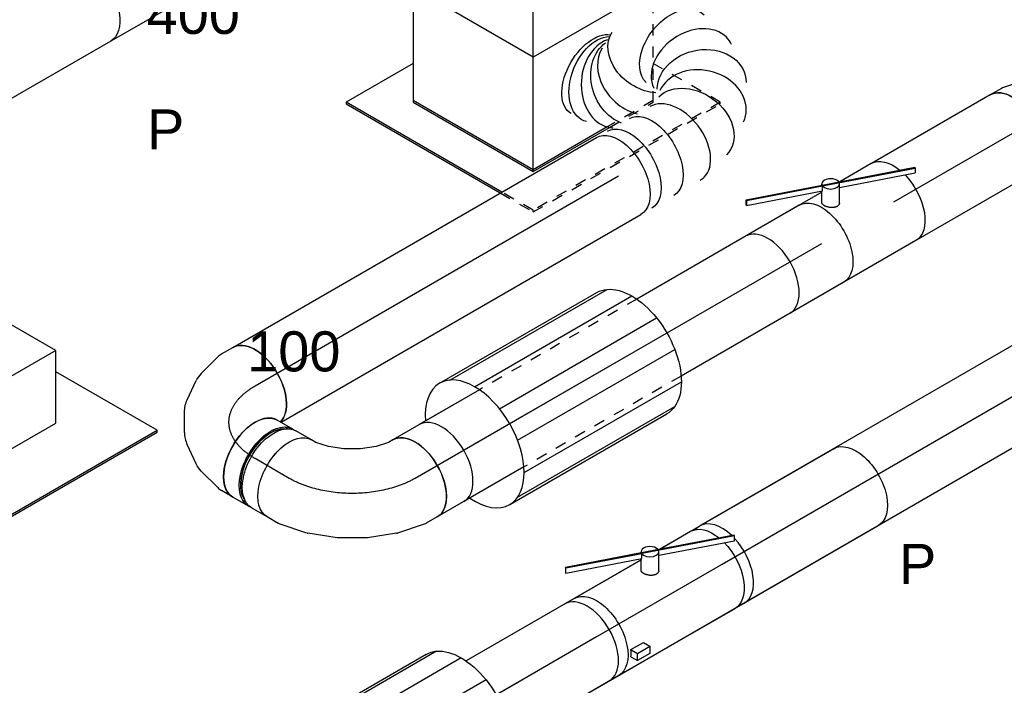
# Model space of a CAD drawing. Extents: x -238422 to 258194, y -34825 to 126331.
# Tile 143 of 239: x -33049 to -30834, y 26166 to 27663. Entities that reach past the tile are written whole.
import ezdxf
from ezdxf.enums import TextEntityAlignment as Align

# ---------------------------------------------------------------- set-up
doc = ezdxf.new("R2010")
doc.units = 0
doc.header["$LTSCALE"] = 50
doc.linetypes.add('CENTER2', pattern=[28.575, 19.05, -3.175, 3.175, -3.175])
doc.linetypes.add('STREEPJES', pattern=[0.1, 0.05, -0.05])
doc.layers.get('0').update_dxf_attribs({"linetype": 'CONTINUOUS'})
for name, color, linetype in [('WL570---_RETOUR', 112, 'CONTINUOUS'), ('WL570---_RETOUR_HL', 8, 'CONTINUOUS'), ('WL570---_RETOUR_RST', 2, 'CONTINUOUS'), ('WL570---_RETOUR_RST_HL', 1, 'CONTINUOUS'), ('WL570---_TOEVOER', 3, 'CONTINUOUS'), ('WL570---_TOEVOER_HL', 8, 'CONTINUOUS'), ('WL570---_TOEVOER_RST', 2, 'CONTINUOUS'), ('WL570---_TOEVOER_RST_HL', 1, 'CONTINUOUS'), ('WM570---_RETOUR_PR', 1, 'CONTINUOUS'), ('WM570---_RETOUR_RST_PR', 1, 'CONTINUOUS'), ('WM570---_TOEVOER_PR', 1, 'CONTINUOUS'), ('WM570---_TOEVOER_RST_PR', 1, 'CONTINUOUS')]:
    doc.layers.add(name, color=color, linetype=linetype)
doc.styles.add('BURO-018', font='ARIAL.TTF', dxfattribs={"height": 90})

# ---------------------------------------------------------------- blocks, each defined once
blk = doc.blocks.new('*U917')
at = {"color": 2, "ltscale": 10}
for p, q in [((-163.3, 100, 6383.8), (163.3, 100, 6383.8)), ((-243.8, -41.8, 6383.8), (-238.4, -32.3, 6383.8)), ((-43, -111.3, 6383.8), (-243.8, -41.8, 6383.8)), ((-243.8, -43.9, 6383.8), (-243.8, -41.8, 6383.8)), ((-43, -113.4, 6383.8), (-243.8, -43.9, 6383.8)), ((-74.5, -89.1, 6383.8), (-238.4, -32.3, 6383.8)), ((-57.1, -58.8, 6383.8), (-78.6, -96.1, 6383.8)), ((-23.1, -80, 6383.8), (-34.6, -100, 6383.8)), ((-163.3, -100, 6383.8), (-81.8, -100, 6383.8)), ((-37.6, -101.9, 6383.8), (-43, -111.3, 6383.8)), ((126.8, -158.8, 6383.8), (-37.6, -101.9, 6383.8)), ((-34.6, -100, 6383.8), (-36, -102.4, 6383.8)), ((-34.6, -100, 6383.8), (163.3, -100, 6383.8)), ((-42.5, -113.6, 6383.8), (-43.9, -116.1, 6383.8)), ((-43, -111.3, 6383.8), (-43, -113.4, 6383.8)), ((-42.1, -111.6, 6383.8), (-43, -111.3, 6383.8)), ((121.3, -170.4, 6383.8), (-43, -113.4, 6383.8)), ((121.3, -168.3, 6383.8), (-42.1, -111.6, 6383.8)), ((121.3, -168.3, 6383.8), (126.8, -158.8, 6383.8)), ((126.8, -160.9, 6383.8), (121.3, -170.4, 6383.8)), ((121.3, -170.4, 6383.8), (121.3, -168.3, 6383.8)), ((126.8, -158.8, 6383.8), (126.8, -160.9, 6383.8))]:
    blk.add_line(p, q, dxfattribs=at)
at = {"color": 2, "ltscale": 10, "extrusion": (4.80741e-17, -2.77556e-17, -1)}
for start_param, end_param in [(1.159129, 3.141593), (0, 0.987584)]:
    blk.add_ellipse((-163.3, 0, 6383.8), major_axis=(0, -100), ratio=0.57735, start_param=start_param, end_param=end_param, dxfattribs=at)
at = {"color": 2, "ltscale": 10}
for centre, major_axis, start_param, end_param in [((163.3, 0, 6383.8), (0, -100), 3.141593, 6.283185), ((-61.2, -106.1, 6383.8), (-17.3, 10), 0, 3.141593), ((-61.2, -106.1, 6383.8), (-17.3, 10), 3.141593, 6.283185)]:
    blk.add_ellipse(centre, major_axis=major_axis, ratio=0.57735, start_param=start_param, end_param=end_param, dxfattribs=at)
blk.add_spline([(-57, -58.9, 6383.8), (-56.1, -57.9, 6383.8), (-55, -57.1, 6383.8), (-53.8, -56.3, 6383.8), (-52.4, -55.8, 6383.8), (-50.9, -55.4, 6383.8), (-49.4, -55.2, 6383.8), (-47.7, -55.1, 6383.8), (-46, -55.3, 6383.8), (-44.3, -55.6, 6383.8), (-42.5, -56.1, 6383.8), (-40.7, -56.7, 6383.8), (-39, -57.5, 6383.8), (-37.2, -58.4, 6383.8), (-35.5, -59.4, 6383.8), (-33.8, -60.6, 6383.8), (-32.2, -61.8, 6383.8), (-30.7, -63.2, 6383.8), (-29.3, -64.6, 6383.8), (-27.9, -66, 6383.8), (-26.7, -67.4, 6383.8), (-25.6, -68.9, 6383.8), (-24.7, -70.4, 6383.8), (-23.9, -71.8, 6383.8), (-23.3, -73.2, 6383.8), (-22.8, -74.5, 6383.8), (-22.5, -75.8, 6383.8), (-22.4, -77, 6383.8), (-22.4, -78.1, 6383.8), (-22.7, -79.1, 6383.8), (-23.1, -80, 6383.8)], degree=3, dxfattribs=at)
at = {"layer": 'WM570---_TOEVOER_PR', "color": 1, "style": 'BURO-018'}
blk.add_attdef('POSNR', text='', height=90, dxfattribs=at).set_placement((0, 0), align=Align.MIDDLE)
blk = doc.blocks.new('*U918')
at = {"color": 0, "ltscale": 10}
for p, q in [((0, 100, 6817.5), (450.2, 100, 6817.5)), ((0, -100, 6817.5), (450.2, -100, 6817.5))]:
    blk.add_line(p, q, dxfattribs=at)
at = {"color": 0, "ltscale": 10, "extrusion": (4.80741e-17, -2.77556e-17, -1)}
blk.add_ellipse((0, 0, 6817.5), major_axis=(0, -100), ratio=0.57735, start_param=0, end_param=3.141593, dxfattribs=at)
at = {"layer": 'WL570---_TOEVOER_HL', "linetype": 'CENTER2'}
blk.add_line((0, 0, 6817.5), (450.2, 0, 6817.5), dxfattribs=at)
at = {"layer": 'WM570---_TOEVOER_PR', "color": 1, "style": 'BURO-018'}
blk.add_attdef('POSNR', text='', height=90, dxfattribs=at).set_placement((0, 0), align=Align.MIDDLE)
blk = doc.blocks.new('*U919')
at = {"color": 0, "ltscale": 10}
for p, q in [((0, 100, 4482), (281, 100, 4482)), ((0, -100, 4482), (281, -100, 4482))]:
    blk.add_line(p, q, dxfattribs=at)
at = {"color": 0, "ltscale": 10, "extrusion": (4.80741e-17, -2.77556e-17, -1)}
blk.add_ellipse((0, 0, 4482), major_axis=(0, -100), ratio=0.57735, start_param=0, end_param=3.141593, dxfattribs=at)
at = {"layer": 'WL570---_TOEVOER_HL', "linetype": 'CENTER2'}
blk.add_line((0, 0, 4482), (351.2, 0, 4482), dxfattribs=at)
at = {"layer": 'WM570---_TOEVOER_PR', "color": 1, "style": 'BURO-018'}
blk.add_attdef('POSNR', text='', height=90, dxfattribs=at).set_placement((0, 0), align=Align.MIDDLE)
blk = doc.blocks.new('*U920')
at = {"color": 0, "ltscale": 10}
for p, q in [((-44.5, 100, 5017.9), (-4.1, 100, 5017.9)), ((4.1, 100, 5017.9), (44.5, 100, 5017.9)), ((-44.5, -100, 5017.9), (-4.1, -100, 5017.9)), ((4.1, -100, 5017.9), (44.5, -100, 5017.9))]:
    blk.add_line(p, q, dxfattribs=at)
at = {"color": 0, "ltscale": 10, "extrusion": (-4.16334e-17, 1.0416e-16, -1)}
for centre, major_axis, start_param, end_param in [((-44.5, 0, 5017.9), (0, 100), 0, 3.141593), ((-4.1, 0, 5017.9), (0, 100), 0, 3.141593), ((4.1, 0, 5017.9), (0, 100), 0, 3.212362), ((4.1, 0, 5017.9), (0, 100), 6.212416, 6.280044), ((4.1, 0, 5017.9), (0, 95), 0.292582, 2.849011), ((44.5, 0, 5017.9), (0, 100), 0, 3.141593)]:
    blk.add_ellipse(centre, major_axis=major_axis, ratio=0.57735, start_param=start_param, end_param=end_param, dxfattribs=at)
at = {"layer": 'WL570---_RETOUR_HL', "linetype": 'CENTER2'}
blk.add_line((-44.5, 0, 5017.9), (44.5, 0, 5017.9), dxfattribs=at)
at = {"layer": 'WM570---_RETOUR_PR', "color": 1, "style": 'BURO-018'}
blk.add_attdef('POSNR', text='', height=90, dxfattribs=at).set_placement((0, 0), align=Align.MIDDLE)
blk = doc.blocks.new('*U921')
at = {"color": 0, "ltscale": 10}
for p, q in [((-163.3, 100, 4871), (-134.2, 100, 4871)), ((-129.2, 99.5, 4871), (-67.2, 86.8, 4871)), ((-65.6, 86.3, 4871), (-3.5, 62.2, 4871)), ((-3.5, 62.2, 4871), (-3.3, 62.1, 4871)), ((-3.3, 62.1, 4871), (55.5, 28.2, 4871)), ((55.5, 28.2, 4871), (55.6, 28.1, 4871)), ((55.6, 28.1, 4871), (107.6, -13.7, 4871)), ((108.8, -14.8, 4871), (150.8, -62.1, 4871)), ((153.7, -66.2, 4871), (168.3, -91.4, 4871)), ((-163.3, -100, 4871), (-151.9, -100, 4871)), ((-151.9, -100, 4871), (-123, -105.9, 4871)), ((-123, -105.9, 4871), (-90.1, -118.7, 4871)), ((-90.1, -118.7, 4871), (-57.8, -137.3, 4871)), ((-57.8, -137.3, 4871), (-30.2, -159.5, 4871)), ((-30.2, -159.5, 4871), (-10.6, -181.6, 4871)), ((-10.6, -181.6, 4871), (-5, -191.4, 4871))]:
    blk.add_line(p, q, dxfattribs=at)
at = {"color": 0, "ltscale": 10, "extrusion": (6.4407e-18, -3.71854e-18, -1)}
for centre, major_axis, ratio, start_param, end_param in [((-163.3, 0, 4871), (0, -100), 0.57735, 0, 3.141593), ((-141.8, 0, 4871), (10.1, 99.9), 0.497511, 6.232846, 6.333525), ((70.9, -122.8, 4871), (81.4, 58.7), 0.497511, 6.232846, 6.333525), ((81.6, -141.4, 4871), (86.6, 50), 0.57735, 0, 3.141593)]:
    blk.add_ellipse(centre, major_axis=major_axis, ratio=ratio, start_param=start_param, end_param=end_param, dxfattribs=at)
at = {"color": 0, "ltscale": 10}
for centre, major_axis, start_param, end_param in [((-94.7, -9.6, 4871), (-28.3, -96.2), 3.11519, 3.167995), ((39, -86.8, 4871), (69.2, 72.6), 6.256783, 6.309588)]:
    blk.add_ellipse(centre, major_axis=major_axis, ratio=0.313149, start_param=start_param, end_param=end_param, dxfattribs=at)
at = {"layer": 'WL570---_RETOUR_HL', "linetype": 'CENTER2', "extrusion": (6.4407e-18, -3.71854e-18, -1)}
blk.add_ellipse((-81.6, -141.4, 4871), major_axis=(-173.2, 100), ratio=0.57735, start_param=0.785398, end_param=2.356194, dxfattribs=at)
at = {"layer": 'WM570---_RETOUR_PR', "color": 1, "style": 'BURO-018'}
blk.add_attdef('POSNR', text='', height=90, dxfattribs=at).set_placement((0, 0), align=Align.MIDDLE)
blk = doc.blocks.new('*U922')
at = {"color": 0, "ltscale": 10}
for p, q in [((-185.7, 95, 5164.8), (-193.9, 95, 5164.8)), ((-163.3, 100, 5164.8), (-134.2, 100, 5164.8)), ((-123.3, 98.6, 5164.8), (-72.6, 85, 5164.8)), ((-54.5, 76.5, 5164.8), (-15.6, 49.2, 5164.8)), ((3.5, 28.3, 5164.8), (26.3, -11.2, 5164.8)), ((34.8, -38.1, 5164.8), (39, -85.5, 5164.8)), ((-185.7, -95, 5164.8), (-193.9, -95, 5164.8)), ((37.3, -105.4, 5164.8), (23.7, -156, 5164.8)), ((19.5, -166.2, 5164.8), (5, -191.4, 5164.8))]:
    blk.add_line(p, q, dxfattribs=at)
for centre, major_axis, ratio, start_param, end_param in [((-203.7, 0, 5164.8), (0, 95), 0.57735, 3.434174, 5.990604), ((-163.3, 0, 5164.8), (0, 100), 0.57735, 3.141593, 6.283185), ((-141.8, 0, 5164.8), (13.1, 99.6), 0.646887, 6.198226, 6.368145), ((-79.3, -28.3, 5164.8), (74.4, 68.1), 0.803023, 6.107746, 6.458625), ((-61.3, -86.8, 5164.8), (-100.3, 8.7), 0.750739, 3.009293, 3.273893)]:
    blk.add_ellipse(centre, major_axis=major_axis, ratio=ratio, start_param=start_param, end_param=end_param, dxfattribs=at)
at = {"color": 0, "ltscale": 10, "extrusion": (3.51927e-17, -4.37803e-17, -1)}
for centre, major_axis, ratio, start_param, end_param in [((-105.8, -9.6, 5164.8), (-42.6, -91.2), 0.750739, 3.009293, 3.273893), ((-64.1, -54.6, 5164.8), (96.1, 30.4), 0.803023, 6.107746, 6.458625), ((-81.6, -141.4, 5164.8), (86.6, -50), 0.57735, 0, 2.982045), ((-70.9, -122.8, 5164.8), (92.8, -38.5), 0.646887, 6.198226, 6.368145)]:
    blk.add_ellipse(centre, major_axis=major_axis, ratio=ratio, start_param=start_param, end_param=end_param, dxfattribs=at)
at = {"layer": 'WL570---_RETOUR_HL', "linetype": 'CENTER2', "extrusion": (3.51927e-17, -4.37803e-17, -1)}
blk.add_ellipse((-244.9, -141.4, 5164.8), major_axis=(-173.2, -100), ratio=0.57735, start_param=2.356194, end_param=3.926991, dxfattribs=at)
at = {"layer": 'WM570---_RETOUR_PR', "color": 1, "style": 'BURO-018'}
blk.add_attdef('POSNR', text='', height=90, dxfattribs=at).set_placement((0, 0), align=Align.MIDDLE)
blk = doc.blocks.new('*U923')
at = {"color": 0, "ltscale": 10}
for p, q in [((0, 100, 5280.3), (944.2, 100, 5280.3)), ((9.9, -100, 5280.3), (944.2, -100, 5280.3))]:
    blk.add_line(p, q, dxfattribs=at)
blk.add_ellipse((0, 0, 5280.3), major_axis=(0, 100), ratio=0.57735, start_param=3.301141, end_param=6.283185, dxfattribs=at)
at = {"color": 0, "ltscale": 10, "extrusion": (-6.93889e-17, -2.4037e-17, -1)}
blk.add_ellipse((944.2, 0, 5280.3), major_axis=(0, 100), ratio=0.57735, start_param=0, end_param=3.141593, dxfattribs=at)
at = {"layer": 'WL570---_RETOUR_HL', "linetype": 'CENTER2'}
blk.add_line((0, 0, 5280.3), (944.2, 0, 5280.3), dxfattribs=at)
at = {"layer": 'WM570---_RETOUR_PR', "color": 1, "style": 'BURO-018'}
blk.add_attdef('POSNR', text='', height=90, dxfattribs=at).set_placement((0, 0), align=Align.MIDDLE)
blk = doc.blocks.new('*U924')
at = {"color": 0, "ltscale": 10}
for p, q in [((52, 100, 5182.3), (276.9, 100, 5182.3)), ((52, -100, 5182.3), (276.9, -100, 5182.3))]:
    blk.add_line(p, q, dxfattribs=at)
blk.add_ellipse((276.9, 0, 5182.3), major_axis=(0, -100), ratio=0.57735, start_param=3.141593, end_param=6.283185, dxfattribs=at)
at = {"layer": 'WL570---_RETOUR_HL', "linetype": 'CENTER2'}
blk.add_line((0, 0, 5182.3), (276.9, 0, 5182.3), dxfattribs=at)
at = {"layer": 'WM570---_RETOUR_PR', "color": 1, "style": 'BURO-018'}
blk.add_attdef('POSNR', text='', height=90, dxfattribs=at).set_placement((0, 0), align=Align.MIDDLE)
blk = doc.blocks.new('*U925')
at = {"color": 2, "ltscale": 10}
for p, q in [((-204.1, 157.5, 5240.1), (204.1, 157.5, 5240.1)), ((-180.6, 152.1, 5240.1), (227.7, 152.1, 5240.1)), ((-139.8, 111.4, 5240.1), (268.4, 111.4, 5240.1)), ((-116.3, 40.8, 5240.1), (292, 40.8, 5240.1)), ((-116.3, -40.8, 5240.1), (292, -40.8, 5240.1)), ((-139.8, -111.4, 5240.1), (268.4, -111.4, 5240.1)), ((-180.6, -152.1, 5240.1), (227.7, -152.1, 5240.1)), ((-204.1, -157.5, 5240.1), (204.1, -157.5, 5240.1))]:
    blk.add_line(p, q, dxfattribs=at)
for start_param, end_param in [(0, 0.882891), (3.141593, 6.283185), (2.258702, 3.141593)]:
    blk.add_ellipse((-204.1, 0, 5240.1), major_axis=(0, 157.5), ratio=0.57735, start_param=start_param, end_param=end_param, dxfattribs=at)
at = {"color": 2, "ltscale": 10, "extrusion": (-6.93889e-17, -2.4037e-17, -1)}
blk.add_ellipse((204.1, 0, 5240.1), major_axis=(0, 157.5), ratio=0.57735, start_param=0, end_param=3.141593, dxfattribs=at)
at = {"layer": 'WL570---_TOEVOER_HL', "linetype": 'CENTER2'}
blk.add_line((-204.1, 0, 5240.1), (204.1, 0, 5240.1), dxfattribs=at)
at = {"layer": 'WM570---_TOEVOER_PR', "color": 1, "style": 'BURO-018'}
blk.add_attdef('POSNR', text='', height=90, dxfattribs=at).set_placement((0, 0), align=Align.MIDDLE)
blk = doc.blocks.new('*U926')
at = {"color": 0, "ltscale": 10}
for p, q in [((0, 100, 5732.7), (422.2, 100, 5732.7)), ((830.4, 100, 5732.7), (986.6, 100, 5732.7)), ((0, -100, 5732.7), (422.2, -100, 5732.7)), ((830.4, -100, 5732.7), (986.6, -100, 5732.7))]:
    blk.add_line(p, q, dxfattribs=at)
at = {"color": 8, "linetype": 'STREEPJES', "ltscale": 10}
for p, q in [((422.2, 100, 5732.7), (830.4, 100, 5732.7)), ((422.2, -100, 5732.7), (830.4, -100, 5732.7))]:
    blk.add_line(p, q, dxfattribs=at)
at = {"color": 0, "ltscale": 10, "extrusion": (4.80741e-17, -2.77556e-17, -1)}
blk.add_ellipse((0, 0, 5732.7), major_axis=(0, -100), ratio=0.57735, start_param=0, end_param=3.141593, dxfattribs=at)
at = {"color": 0, "ltscale": 10}
blk.add_ellipse((986.6, 0, 5732.7), major_axis=(0, -100), ratio=0.57735, start_param=3.141593, end_param=6.283185, dxfattribs=at)
at = {"layer": 'WL570---_RETOUR_HL', "linetype": 'CENTER2'}
blk.add_line((0, 0, 5732.7), (986.6, 0, 5732.7), dxfattribs=at)
at = {"layer": 'WM570---_RETOUR_PR', "color": 1, "style": 'BURO-018'}
blk.add_attdef('POSNR', text='', height=90, dxfattribs=at).set_placement((0, 0), align=Align.MIDDLE)
blk = doc.blocks.new('*U933')
at = {"color": 0, "ltscale": 10, "extrusion": (-6.93889e-17, -2.4037e-17, -1)}
for centre, major_axis, ratio, start_param, end_param in [((64, 225, 5948), (-86.6, -50), 0.57735, 0, 2.934057), ((73.6, 208.3, 5948), (-79.3, -61.8), 0.648289, 6.19304, 9.143122), ((124.2, 174, 5948), (-17.2, -99.4), 0.800264, 0.604754, 2.925412), ((196.1, 199.3, 5948), (47.3, -88.1), 0.772329, 0.978724, 3.141593), ((252.9, 184.2, 5948), (92.8, 38.5), 0.646887, 3.226552, 6.368145), ((263, 81.9, 5948), (-96.1, 30.4), 0.803023, 0.17544, 3.317032), ((200.5, 14.5, 5948), (42.6, -91.2), 0.750739, 3.273893, 6.415485), ((0, 0, 5948), (0, 100), 0.57735, 0, 3.141593), ((28.6, 0, 5948), (0, 100), 0.57735, 0, 3.141593), ((85.7, 0, 5948), (0, 100), 0.57735, 0, 3.141593)]:
    blk.add_ellipse(centre, major_axis=major_axis, ratio=ratio, start_param=start_param, end_param=end_param, dxfattribs=at)
at = {"color": 0, "ltscale": 10}
for centre, major_axis, ratio, start_param, end_param in [((97.5, 185.2, 5948), (55.6, 84.1), 0.752135, 0.308929, 3.00089), ((151.7, 175.5, 5948), (27.3, -97.1), 0.792319, 3.315752, 5.354921), ((267.4, 130.3, 5948), (100.3, 8.7), 0.750739, 0.1323, 3.009293), ((240.2, 42.4, 5948), (-74.4, 68.1), 0.803023, 3.317032, 6.107746), ((267.4, 130.3, 5948), (100.3, 8.7), 0.750739, 6.150885, 6.415485), ((97.5, 185.2, 5948), (55.6, 84.1), 0.752135, 3.00089, 3.169684), ((146.6, 0, 5948), (13.1, -99.6), 0.646887, 0.084959, 3.056633), ((240.2, 42.4, 5948), (-74.4, 68.1), 0.803023, 2.966153, 3.317032), ((146.6, 0, 5948), (13.1, -99.6), 0.646887, 6.198226, 6.368145)]:
    blk.add_ellipse(centre, major_axis=major_axis, ratio=ratio, start_param=start_param, end_param=end_param, dxfattribs=at)
at = {"layer": 'WM570---_RETOUR_PR', "color": 1, "style": 'BURO-018'}
blk.add_attdef('POSNR', text='', height=90, dxfattribs=at).set_placement((0, 0), align=Align.MIDDLE)
blk = doc.blocks.new('*U934')
at = {"color": 0, "ltscale": 10}
for p, q in [((-122.3, 174.3, 5716.4), (-169.8, 92.1, 5716.4)), ((100.6, 174.3, 5716.4), (-122.3, 174.3, 5716.4)), ((-10.8, -18.7, 5716.4), (-122.3, 174.3, 5716.4)), ((212.1, -18.7, 5716.4), (100.6, 174.3, 5716.4)), ((-146.4, 132.6, 5716.4), (-174, 132.6, 5716.4)), ((-396, 102.5, 5716.4), (-168.4, -291.7, 5716.4)), ((-391.9, 102.5, 5716.4), (-166.4, -288.1, 5716.4)), ((-92.5, -160.2, 5716.4), (-10.8, -18.7, 5716.4)), ((212.1, -18.7, 5716.4), (-10.8, -18.7, 5716.4)), ((130.4, -160.2, 5716.4), (212.1, -18.7, 5716.4)), ((-153.4, -54.7, 5716.4), (-92.5, -160.2, 5716.4)), ((319.5, -288.1, 5716.4), (188, -60.5, 5716.4)), ((-92.5, -160.2, 5716.4), (130.4, -160.2, 5716.4)), ((-166.4, -288.1, 5716.4), (-168.4, -291.7, 5716.4)), ((-168.4, -291.7, 5716.4), (317.4, -291.7, 5716.4)), ((-166.4, -288.1, 5716.4), (319.5, -288.1, 5716.4)), ((317.4, -291.7, 5716.4), (319.5, -288.1, 5716.4))]:
    blk.add_line(p, q, dxfattribs=at)
at = {"color": 8, "linetype": 'STREEPJES', "ltscale": 10}
for q in [(-2.7, 116.1, 5716.4), (19.4, 122, 5716.4), (48.3, 116.1, 5716.4), (-12, 99.9, 5716.4), (76.3, 99.9, 5716.4), (-6.1, 77.8, 5716.4), (13.5, 55.7, 5716.4), (41.5, 39.5, 5716.4), (70.4, 33.6, 5716.4), (92.5, 39.5, 5716.4), (101.9, 55.7, 5716.4), (95.9, 77.8, 5716.4)]:
    blk.add_line((44.9, 77.8, 5716.4), q, dxfattribs=at)
at = {"color": 0, "ltscale": 10}
blk.add_ellipse((44.9, 77.8, 5716.4), major_axis=(54.1, -31.2), ratio=0.57735, dxfattribs=at)
at = {"layer": 'WL570---_TOEVOER_RST_HL', "linetype": 'CENTER2'}
blk.add_circle((0, 0, 5716.4), 0.075, dxfattribs=at)
at = {"layer": 'WL570---_TOEVOER_RST', "color": 1, "style": 'BURO-018'}
for tag in ['MC', 'Q']:
    blk.add_attdef(tag, text='', height=90, dxfattribs=at).set_placement((0, 0), align=Align.MIDDLE)
at = {"layer": 'WM570---_TOEVOER_RST_PR', "color": 1, "style": 'BURO-018'}
blk.add_attdef('POSNR', text='', height=90, dxfattribs=at).set_placement((0, 0), align=Align.MIDDLE)
blk = doc.blocks.new('*U936')
at = {"color": 0, "ltscale": 10}
for p, q in [((0, 100, 5341.6), (889.7, 100, 5341.6)), ((0, -100, 5341.6), (889.7, -100, 5341.6))]:
    blk.add_line(p, q, dxfattribs=at)
at = {"color": 0, "ltscale": 10, "extrusion": (4.80741e-17, -2.77556e-17, -1)}
blk.add_ellipse((0, 0, 5341.6), major_axis=(0, -100), ratio=0.57735, start_param=0, end_param=3.141593, dxfattribs=at)
at = {"color": 0, "ltscale": 10}
for start_param, end_param in [(3.141593, 5.089947), (5.186468, 6.283185)]:
    blk.add_ellipse((889.7, 0, 5341.6), major_axis=(0, -100), ratio=0.57735, start_param=start_param, end_param=end_param, dxfattribs=at)
at = {"color": 8, "linetype": 'STREEPJES', "ltscale": 10}
for start_param, end_param in [(2.932098, 3.141593), (0, 0.209494)]:
    blk.add_ellipse((889.7, 0, 5341.6), major_axis=(0, -100), ratio=0.57735, start_param=start_param, end_param=end_param, dxfattribs=at)
at = {"layer": 'WL570---_RETOUR_HL', "linetype": 'CENTER2'}
blk.add_line((0, 0, 5341.6), (889.7, 0, 5341.6), dxfattribs=at)
at = {"layer": 'WM570---_RETOUR_PR', "color": 1, "style": 'BURO-018'}
blk.add_attdef('POSNR', text='', height=90, dxfattribs=at).set_placement((0, 0), align=Align.MIDDLE)
blk = doc.blocks.new('*U937')
at = {"color": 2, "ltscale": 10}
for p, q in [((-121.3, 170.4, 4580), (-126.8, 160.9, 4580)), ((-126.8, 158.8, 4580), (-121.3, 168.3, 4580)), ((-126.8, 160.9, 4580), (-126.8, 158.8, 4580)), ((-126.8, 158.8, 4580), (37.6, 101.9, 4580)), ((43, 113.4, 4580), (-121.3, 170.4, 4580)), ((-121.3, 168.3, 4580), (-121.3, 170.4, 4580)), ((43, 111.3, 4580), (-121.3, 168.3, 4580)), ((37.6, 101.9, 4580), (43, 111.3, 4580)), ((42.5, 113.6, 4580), (43.9, 116.1, 4580)), ((43, 111.3, 4580), (43, 113.4, 4580)), ((243.8, 43.9, 4580), (43, 113.4, 4580)), ((44, 111, 4580), (43, 111.3, 4580)), ((243.8, 41.8, 4580), (44, 111, 4580)), ((-163.3, 100, 4580), (34.6, 100, 4580)), ((23.1, 80, 4580), (34.6, 100, 4580)), ((34.6, 100, 4580), (36, 102.4, 4580)), ((57.1, 58.8, 4580), (78.6, 96.1, 4580)), ((74.5, 89.1, 4580), (238.4, 32.3, 4580)), ((81.8, 100, 4580), (163.3, 100, 4580)), ((238.4, 32.3, 4580), (243.8, 41.8, 4580)), ((243.8, 41.8, 4580), (243.8, 43.9, 4580)), ((-85.9, -63.3, 4580), (-53.3, -63.3, 4580)), ((-85.9, -63.3, 4580), (-85.5, -64, 4580)), ((-85.5, -64, 4580), (-77.6, -77.8, 4580)), ((-53.3, -63.3, 4580), (-44.9, -77.8, 4580)), ((-94.1, -77.4, 4580), (-85.7, -91.9, 4580)), ((-85.7, -91.9, 4580), (-77.6, -77.8, 4580)), ((-77.6, -77.8, 4580), (-44.9, -77.8, 4580)), ((-44.9, -77.8, 4580), (-53.1, -91.9, 4580)), ((-163.3, -100, 4580), (163.3, -100, 4580)), ((-53.1, -91.9, 4580), (-85.7, -91.9, 4580))]:
    blk.add_line(p, q, dxfattribs=at)
for centre, major_axis, start_param, end_param in [((61.2, 106.1, 4580), (17.3, -10), 3.141593, 6.283185), ((61.2, 106.1, 4580), (17.3, -10), 0, 3.141593), ((-163.3, 0, 4580), (0, 100), 3.141593, 6.283185), ((-130.6, 0, 4580), (0, -100), 0.685231, 0.885566)]:
    blk.add_ellipse(centre, major_axis=major_axis, ratio=0.57735, start_param=start_param, end_param=end_param, dxfattribs=at)
at = {"color": 2, "ltscale": 10, "extrusion": (-6.93889e-17, -2.4037e-17, -1)}
for start_param, end_param in [(0, 0.987584), (1.159129, 3.141593)]:
    blk.add_ellipse((163.3, 0, 4580), major_axis=(0, 100), ratio=0.57735, start_param=start_param, end_param=end_param, dxfattribs=at)
at = {"color": 2, "ltscale": 10}
blk.add_spline([(57, 58.9, 4580), (56.1, 57.9, 4580), (55, 57.1, 4580), (53.8, 56.3, 4580), (52.4, 55.8, 4580), (50.9, 55.4, 4580), (49.4, 55.2, 4580), (47.7, 55.1, 4580), (46, 55.3, 4580), (44.3, 55.6, 4580), (42.5, 56.1, 4580), (40.7, 56.7, 4580), (39, 57.5, 4580), (37.2, 58.4, 4580), (35.5, 59.4, 4580), (33.8, 60.6, 4580), (32.2, 61.8, 4580), (30.7, 63.2, 4580), (29.3, 64.6, 4580), (27.9, 66, 4580), (26.7, 67.4, 4580), (25.6, 68.9, 4580), (24.7, 70.4, 4580), (23.9, 71.8, 4580), (23.3, 73.2, 4580), (22.8, 74.5, 4580), (22.5, 75.8, 4580), (22.4, 77, 4580), (22.4, 78.1, 4580), (22.7, 79.1, 4580), (23.1, 80, 4580)], degree=3, dxfattribs=at)
at = {"layer": 'WM570---_TOEVOER_PR', "color": 1, "style": 'BURO-018'}
blk.add_attdef('POSNR', text='', height=90, dxfattribs=at).set_placement((0, 0), align=Align.MIDDLE)
blk = doc.blocks.new('*U938')
at = {"color": 0, "ltscale": 10}
for p, q in [((-122.3, 174.3, 4334.9), (-175.5, 82.1, 4334.9)), ((100.6, 174.3, 4334.9), (-122.3, 174.3, 4334.9)), ((-10.8, -18.7, 4334.9), (-122.3, 174.3, 4334.9)), ((212.1, -18.7, 4334.9), (100.6, 174.3, 4334.9)), ((-411.3, 129, 4334.9), (-409.3, 132.6, 4334.9)), ((-411.3, 129, 4334.9), (-348.4, 20, 4334.9)), ((-146.4, 132.6, 4334.9), (-409.3, 132.6, 4334.9)), ((-409.3, 132.6, 4334.9), (-346.8, 24.4, 4334.9)), ((-92.5, -160.2, 4334.9), (-10.8, -18.7, 4334.9)), ((212.1, -18.7, 4334.9), (-10.8, -18.7, 4334.9)), ((130.4, -160.2, 4334.9), (212.1, -18.7, 4334.9)), ((319.5, -288.1, 4334.9), (188, -60.5, 4334.9)), ((-105.4, -137.7, 4334.9), (-92.5, -160.2, 4334.9)), ((-92.5, -160.2, 4334.9), (130.4, -160.2, 4334.9)), ((-225.2, -193.2, 4334.9), (-168.4, -291.7, 4334.9)), ((-221.4, -192.8, 4334.9), (-166.4, -288.1, 4334.9)), ((-166.4, -288.1, 4334.9), (-168.4, -291.7, 4334.9)), ((-168.4, -291.7, 4334.9), (317.4, -291.7, 4334.9)), ((-166.4, -288.1, 4334.9), (319.5, -288.1, 4334.9)), ((317.4, -291.7, 4334.9), (319.5, -288.1, 4334.9))]:
    blk.add_line(p, q, dxfattribs=at)
at = {"color": 8, "linetype": 'STREEPJES', "ltscale": 10}
for q in [(-2.7, 116.1, 4334.9), (19.4, 122, 4334.9), (48.3, 116.1, 4334.9), (-12, 99.9, 4334.9), (76.3, 99.9, 4334.9), (-6.1, 77.8, 4334.9), (13.5, 55.7, 4334.9), (41.5, 39.5, 4334.9), (70.4, 33.6, 4334.9), (92.5, 39.5, 4334.9), (101.9, 55.7, 4334.9), (95.9, 77.8, 4334.9)]:
    blk.add_line((44.9, 77.8, 4334.9), q, dxfattribs=at)
at = {"color": 0, "ltscale": 10}
blk.add_ellipse((44.9, 77.8, 4334.9), major_axis=(54.1, -31.2), ratio=0.57735, dxfattribs=at)
at = {"layer": 'WL570---_TOEVOER_RST_HL', "linetype": 'CENTER2'}
blk.add_circle((0, 0, 4334.9), 0.075, dxfattribs=at)
at = {"layer": 'WL570---_TOEVOER_RST', "color": 1, "style": 'BURO-018'}
for tag in ['MC', 'Q']:
    blk.add_attdef(tag, text='', height=90, dxfattribs=at).set_placement((0, 0), align=Align.MIDDLE)
at = {"layer": 'WM570---_TOEVOER_RST_PR', "color": 1, "style": 'BURO-018'}
blk.add_attdef('POSNR', text='', height=90, dxfattribs=at).set_placement((0, 0), align=Align.MIDDLE)
blk = doc.blocks.new('*U940')
at = {"color": 2, "ltscale": 10}
for p, q in [((-163.3, 100, 5749.5), (163.3, 100, 5749.5)), ((-243.8, -41.8, 5749.5), (-238.4, -32.3, 5749.5)), ((-43, -111.3, 5749.5), (-243.8, -41.8, 5749.5)), ((-243.8, -43.9, 5749.5), (-243.8, -41.8, 5749.5)), ((-43, -113.4, 5749.5), (-243.8, -43.9, 5749.5)), ((-74.5, -89.1, 5749.5), (-238.4, -32.3, 5749.5)), ((-57.1, -58.8, 5749.5), (-78.6, -96.1, 5749.5)), ((-23.1, -80, 5749.5), (-34.6, -100, 5749.5)), ((-163.3, -100, 5749.5), (-81.8, -100, 5749.5)), ((-37.6, -101.9, 5749.5), (-43, -111.3, 5749.5)), ((126.8, -158.8, 5749.5), (-37.6, -101.9, 5749.5)), ((-34.6, -100, 5749.5), (-36, -102.4, 5749.5)), ((-34.6, -100, 5749.5), (163.3, -100, 5749.5)), ((-42.5, -113.6, 5749.5), (-43.9, -116.1, 5749.5)), ((-43, -111.3, 5749.5), (-43, -113.4, 5749.5)), ((121.3, -168.3, 5749.5), (-43, -111.3, 5749.5)), ((121.3, -170.4, 5749.5), (-43, -113.4, 5749.5)), ((121.3, -168.3, 5749.5), (126.8, -158.8, 5749.5)), ((126.8, -160.9, 5749.5), (121.3, -170.4, 5749.5)), ((121.3, -170.4, 5749.5), (121.3, -168.3, 5749.5)), ((126.8, -158.8, 5749.5), (126.8, -160.9, 5749.5))]:
    blk.add_line(p, q, dxfattribs=at)
at = {"color": 2, "ltscale": 10, "extrusion": (4.80741e-17, -2.77556e-17, -1)}
for start_param, end_param in [(1.159129, 3.141593), (0, 0.987584)]:
    blk.add_ellipse((-163.3, 0, 5749.5), major_axis=(0, -100), ratio=0.57735, start_param=start_param, end_param=end_param, dxfattribs=at)
at = {"color": 2, "ltscale": 10}
for centre, major_axis, start_param, end_param in [((163.3, 0, 5749.5), (0, -100), 3.141593, 6.283185), ((-61.2, -106.1, 5749.5), (-17.3, 10), 0, 3.141593), ((-61.2, -106.1, 5749.5), (-17.3, 10), 3.141593, 6.283185)]:
    blk.add_ellipse(centre, major_axis=major_axis, ratio=0.57735, start_param=start_param, end_param=end_param, dxfattribs=at)
blk.add_spline([(-57, -58.9, 5749.5), (-56.1, -57.9, 5749.5), (-55, -57.1, 5749.5), (-53.8, -56.3, 5749.5), (-52.4, -55.8, 5749.5), (-50.9, -55.4, 5749.5), (-49.4, -55.2, 5749.5), (-47.7, -55.1, 5749.5), (-46, -55.3, 5749.5), (-44.3, -55.6, 5749.5), (-42.5, -56.1, 5749.5), (-40.7, -56.7, 5749.5), (-39, -57.5, 5749.5), (-37.2, -58.4, 5749.5), (-35.5, -59.4, 5749.5), (-33.8, -60.6, 5749.5), (-32.2, -61.8, 5749.5), (-30.7, -63.2, 5749.5), (-29.3, -64.6, 5749.5), (-27.9, -66, 5749.5), (-26.7, -67.4, 5749.5), (-25.6, -68.9, 5749.5), (-24.7, -70.4, 5749.5), (-23.9, -71.8, 5749.5), (-23.3, -73.2, 5749.5), (-22.8, -74.5, 5749.5), (-22.5, -75.8, 5749.5), (-22.4, -77, 5749.5), (-22.4, -78.1, 5749.5), (-22.7, -79.1, 5749.5), (-23.1, -80, 5749.5)], degree=3, dxfattribs=at)
at = {"layer": 'WM570---_TOEVOER_PR', "color": 1, "style": 'BURO-018'}
blk.add_attdef('POSNR', text='', height=90, dxfattribs=at).set_placement((0, 0), align=Align.MIDDLE)
blk = doc.blocks.new('*U943')
at = {"color": 0, "ltscale": 10}
for p, q in [((0, 100, 6083.4), (308.9, 100, 6083.4)), ((0, -100, 6083.4), (308.9, -100, 6083.4))]:
    blk.add_line(p, q, dxfattribs=at)
at = {"color": 0, "ltscale": 10, "extrusion": (4.80741e-17, -2.77556e-17, -1)}
blk.add_ellipse((0, 0, 6083.4), major_axis=(0, -100), ratio=0.57735, start_param=0, end_param=3.141593, dxfattribs=at)
at = {"layer": 'WL570---_RETOUR_HL', "linetype": 'CENTER2'}
blk.add_line((0, 0, 6083.4), (308.9, 0, 6083.4), dxfattribs=at)
at = {"layer": 'WM570---_RETOUR_PR', "color": 1, "style": 'BURO-018'}
blk.add_attdef('POSNR', text='', height=90, dxfattribs=at).set_placement((0, 0), align=Align.MIDDLE)
blk = doc.blocks.new('*U944')
at = {"color": 0, "ltscale": 10}
for p, q in [((-30.2, 159.5, 6198.9), (-10.6, 181.6, 6198.9)), ((-10.6, 181.6, 6198.9), (-5, 191.4, 6198.9)), ((-57.8, 137.3, 6198.9), (-30.2, 159.5, 6198.9)), ((-90.1, 118.7, 6198.9), (-57.8, 137.3, 6198.9)), ((-123, 105.9, 6198.9), (-90.1, 118.7, 6198.9)), ((-163.3, 100, 6198.9), (-151.9, 100, 6198.9)), ((-151.9, 100, 6198.9), (-123, 105.9, 6198.9)), ((153.7, 66.2, 6198.9), (168.3, 91.4, 6198.9)), ((108.8, 14.8, 6198.9), (150.8, 62.1, 6198.9)), ((55.6, -28.1, 6198.9), (107.6, 13.7, 6198.9)), ((-3.3, -62.1, 6198.9), (55.5, -28.2, 6198.9)), ((55.5, -28.2, 6198.9), (55.6, -28.1, 6198.9)), ((-65.6, -86.3, 6198.9), (-3.5, -62.2, 6198.9)), ((-3.5, -62.2, 6198.9), (-3.3, -62.1, 6198.9)), ((-129.2, -99.5, 6198.9), (-67.2, -86.8, 6198.9)), ((-163.3, -100, 6198.9), (-134.2, -100, 6198.9))]:
    blk.add_line(p, q, dxfattribs=at)
for centre, major_axis, ratio, start_param, end_param in [((81.6, 141.4, 6198.9), (86.6, -50), 0.57735, 3.141593, 6.283185), ((-163.3, 0, 6198.9), (0, 100), 0.57735, 3.141593, 6.283185), ((70.9, 122.8, 6198.9), (81.4, -58.7), 0.497511, 6.232846, 6.333525), ((-141.8, 0, 6198.9), (10.1, -99.9), 0.497511, 6.232846, 6.333525)]:
    blk.add_ellipse(centre, major_axis=major_axis, ratio=ratio, start_param=start_param, end_param=end_param, dxfattribs=at)
at = {"color": 0, "ltscale": 10, "extrusion": (-4.16334e-17, 1.0416e-16, -1)}
for centre, major_axis, start_param, end_param in [((39, 86.8, 6198.9), (69.2, -72.6), 6.256783, 6.309588), ((-94.7, 9.6, 6198.9), (-28.3, 96.2), 3.11519, 3.167995)]:
    blk.add_ellipse(centre, major_axis=major_axis, ratio=0.313149, start_param=start_param, end_param=end_param, dxfattribs=at)
at = {"layer": 'WL570---_TOEVOER_HL', "linetype": 'CENTER2'}
blk.add_ellipse((-81.6, 141.4, 6198.9), major_axis=(-173.2, -100), ratio=0.57735, start_param=0.785398, end_param=2.356194, dxfattribs=at)
at = {"layer": 'WM570---_TOEVOER_PR', "color": 1, "style": 'BURO-018'}
blk.add_attdef('POSNR', text='', height=90, dxfattribs=at).set_placement((0, 0), align=Align.MIDDLE)
blk = doc.blocks.new('*U996')
at = {"color": 2, "ltscale": 10}
for p, q in [((-204.1, 157.5, 4089.3), (204.1, 157.5, 4089.3)), ((-227.7, 152.1, 4089.3), (180.6, 152.1, 4089.3)), ((-268.4, 111.4, 4089.3), (139.8, 111.4, 4089.3)), ((-292, 40.8, 4089.3), (116.3, 40.8, 4089.3)), ((-292, -40.8, 4089.3), (116.3, -40.8, 4089.3)), ((-268.4, -111.4, 4089.3), (139.8, -111.4, 4089.3)), ((-227.7, -152.1, 4089.3), (180.6, -152.1, 4089.3)), ((-204.1, -157.5, 4089.3), (204.1, -157.5, 4089.3))]:
    blk.add_line(p, q, dxfattribs=at)
at = {"color": 2, "ltscale": 10, "extrusion": (4.80741e-17, -2.77556e-17, -1)}
blk.add_ellipse((-204.1, 0, 4089.3), major_axis=(0, -157.5), ratio=0.57735, start_param=0, end_param=3.141593, dxfattribs=at)
at = {"color": 2, "ltscale": 10}
for start_param, end_param in [(3.141593, 6.283185), (2.256038, 3.141593), (0, 0.885554)]:
    blk.add_ellipse((204.1, 0, 4089.3), major_axis=(0, -157.5), ratio=0.57735, start_param=start_param, end_param=end_param, dxfattribs=at)
at = {"layer": 'WL570---_TOEVOER_HL', "linetype": 'CENTER2'}
blk.add_line((-204.1, 0, 4089.3), (204.1, 0, 4089.3), dxfattribs=at)
at = {"layer": 'WM570---_TOEVOER_PR', "color": 1, "style": 'BURO-018'}
blk.add_attdef('POSNR', text='', height=90, dxfattribs=at).set_placement((0, 0), align=Align.MIDDLE)
blk = doc.blocks.new('*U997')
at = {"color": 0, "ltscale": 10}
for p, q in [((0, 100, 4958.3), (954.6, 100, 4958.3)), ((0, -100, 4958.3), (453.2, -100, 4958.3)), ((500.4, -100, 4958.3), (954.6, -100, 4958.3))]:
    blk.add_line(p, q, dxfattribs=at)
at = {"color": 8, "linetype": 'STREEPJES', "ltscale": 10}
blk.add_line((453.2, -100, 4958.3), (455.5, -100, 4958.3), dxfattribs=at)
at = {"color": 0, "ltscale": 10, "extrusion": (4.80741e-17, -2.77556e-17, -1)}
blk.add_ellipse((0, 0, 4958.3), major_axis=(0, -100), ratio=0.57735, start_param=0, end_param=3.141593, dxfattribs=at)
at = {"color": 0, "ltscale": 10}
for start_param, end_param in [(3.141593, 6.283185), (3.059381, 3.141593), (0, 0.082211)]:
    blk.add_ellipse((1498.9, 0, 4958.3), major_axis=(0, -100), ratio=0.57735, start_param=start_param, end_param=end_param, dxfattribs=at)
at = {"layer": 'WL570---_RETOUR_HL', "linetype": 'CENTER2'}
blk.add_line((0, 0, 4958.3), (1498.9, 0, 4958.3), dxfattribs=at)
at = {"layer": 'WM570---_RETOUR_PR', "color": 1, "style": 'BURO-018'}
blk.add_attdef('POSNR', text='', height=90, dxfattribs=at).set_placement((0, 0), align=Align.MIDDLE)
blk = doc.blocks.new('*U1056')
at = {"color": 0, "ltscale": 10}
for p, q in [((-169.6, 246.4, 6732.7), (-298.2, 23.7, 6732.7)), ((142.3, 246.4, 6732.7), (-169.6, 246.4, 6732.7)), ((-13.7, -23.7, 6732.7), (-169.6, 246.4, 6732.7)), ((298.2, -23.7, 6732.7), (-169.6, 246.4, 6732.7)), ((-13.7, -23.7, 6732.7), (142.3, 246.4, 6732.7)), ((298.2, -23.7, 6732.7), (142.3, 246.4, 6732.7)), ((-428.7, 99, 6732.7), (-430.7, 95.5, 6732.7)), ((-430.7, 95.5, 6732.7), (-230.6, -251.2, 6732.7)), ((-254.7, 99, 6732.7), (-428.7, 99, 6732.7)), ((-226.5, -251.2, 6732.7), (-428.7, 99, 6732.7)), ((-298.2, 23.7, 6732.7), (-142.3, -246.4, 6732.7)), ((-140.2, -242.9, 6732.7), (-296.2, 27.2, 6732.7)), ((-142.3, -246.4, 6732.7), (-13.7, -23.7, 6732.7)), ((298.2, -23.7, 6732.7), (-13.7, -23.7, 6732.7)), ((52.2, -242.9, 6732.7), (-140.2, -242.9, 6732.7)), ((-142.3, -246.4, 6732.7), (56.1, -246.4, 6732.7))]:
    blk.add_line(p, q, dxfattribs=at)
at = {"color": 8, "linetype": 'STREEPJES', "ltscale": 10}
for p, q in [((169.6, -246.4, 6732.7), (298.2, -23.7, 6732.7)), ((300.1, -321.7, 6732.7), (213.1, -171.1, 6732.7)), ((171.7, -242.9, 6732.7), (52.2, -242.9, 6732.7)), ((-230.6, -251.2, 6732.7), (-187.8, -325.3, 6732.7)), ((-185.8, -321.7, 6732.7), (-226.5, -251.2, 6732.7)), ((56.1, -246.4, 6732.7), (169.6, -246.4, 6732.7)), ((-187.8, -325.3, 6732.7), (-185.8, -321.7, 6732.7)), ((-187.8, -325.3, 6732.7), (298, -325.3, 6732.7)), ((300.1, -321.7, 6732.7), (-185.8, -321.7, 6732.7)), ((298, -325.3, 6732.7), (300.1, -321.7, 6732.7))]:
    blk.add_line(p, q, dxfattribs=at)
at = {"layer": 'WL570---_RETOUR_RST_HL', "linetype": 'CENTER2'}
blk.add_circle((0, 0, 6732.7), 0.075, dxfattribs=at)
at = {"layer": 'WL570---_RETOUR_RST', "color": 1, "style": 'BURO-018'}
for tag in ['MC', 'Q']:
    blk.add_attdef(tag, text='', height=90, dxfattribs=at).set_placement((0, 0), align=Align.MIDDLE)
at = {"layer": 'WM570---_RETOUR_RST_PR', "color": 1, "style": 'BURO-018'}
blk.add_attdef('POSNR', text='', height=90, dxfattribs=at).set_placement((0, 0), align=Align.MIDDLE)

msp = doc.modelspace()

# ---------------------------------------------------------------- block references
at = {"layer": 'WL570---_RETOUR'}
for name, p, rotation in [('*U933', (-31701.68139, 27311.29391, -5947.95712), 30.00000000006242), ('*U943', (-30815.91352, 27407.09547, -6083.44098), 210.0000000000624), ('*U923', (-32519.3875, 26839.19107, -5280.30288), 30.00000000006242), ('*U926', (-31245.51282, 27159.0662, -5732.67462), 210.0000000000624), ('*U936', (-30698.55694, 26882.50928, -5341.56408), 210.0000000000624), ('*U922', (-32660.80886, 26757.54141, -5164.83283), 149.9999999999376), ('*U921', (-32300.8915, 26549.74303, -4870.96154), 210.0000000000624), ('*U924', (-31919.64055, 26769.85837, -5182.25164), 210.0000000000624), ('*U920', (-32480.85018, 26653.64222, -5017.89718), 149.9999999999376), ('*U997', (-31167.95105, 26611.50446, -4958.30539), 210.0000000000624)]:
    msp.add_blockref(name, p, dxfattribs=dict(at, rotation=rotation))
at = {"layer": 'WL570---_RETOUR_RST'}
ref = msp.add_blockref('*U1056', (-31893.79207, 27605.91279, -6732.67194), dxfattribs=dict(at, rotation=30.00000000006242))
ref.add_attrib('Q', '400', dxfattribs={"color": 1, "height": 90, "style": 'BURO-018'}).set_placement((-32658.31957, 27675.80701), align=Align.MIDDLE)
ref.add_attrib('MC', 'U', dxfattribs={"color": 1, "height": 90, "style": 'BURO-018'}).set_placement((-32336.58598, 28233.06592), align=Align.MIDDLE)
at = {"layer": 'WL570---_TOEVOER'}
for name, p, rotation in [('*U918', (-32504.07209, 27926.17701, -6817.53315), 210.0000000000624), ('*U917', (-33035.33493, 27619.45227, -6383.75886), 210.0000000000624), ('*U944', (-30674.49216, 27488.74513, -6198.91104), 149.9999999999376), ('*U940', (-31224.88652, 27170.9748, -5749.51593), 210.0000000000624), ('*U925', (-31848.74096, 26810.79227, -5240.14091), 30.00000000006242), ('*U937', (-31631.28166, 26344.00041, -4579.99753), 30.00000000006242), ('*U919', (-31751.35554, 26274.67572, -4481.95762), 210.0000000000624), ('*U996', (-32232.30977, 25996.99667, -4089.26013), 210.0000000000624)]:
    msp.add_blockref(name, p, dxfattribs=dict(at, rotation=rotation))
at = {"layer": 'WL570---_TOEVOER_RST'}
ref = msp.add_blockref('*U934', (-33160.54428, 26829.12732, -5716.40381), dxfattribs=dict(at, rotation=30.00000000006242))
ref.add_attrib('Q', '100', dxfattribs={"color": 1, "height": 90, "style": 'BURO-018'}).set_placement((-32432.20236, 26916.91337), align=Align.MIDDLE)
ref.add_attrib('MC', 'P', dxfattribs={"color": 1, "height": 90, "style": 'BURO-018'}).set_placement((-32720.34837, 27415.99691), align=Align.MIDDLE)
ref = msp.add_blockref('*U938', (-31469.52709, 25852.25471, -4334.89731), dxfattribs=dict(at, rotation=30.00000000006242))
ref.add_attrib('Q', '100', dxfattribs={"color": 1, "height": 90, "style": 'BURO-018'}).set_placement((-30741.18517, 25940.04076), align=Align.MIDDLE)
ref.add_attrib('MC', 'P', dxfattribs={"color": 1, "height": 90, "style": 'BURO-018'}).set_placement((-31029.33118, 26439.12429), align=Align.MIDDLE)

doc.saveas('drawing.dxf')
